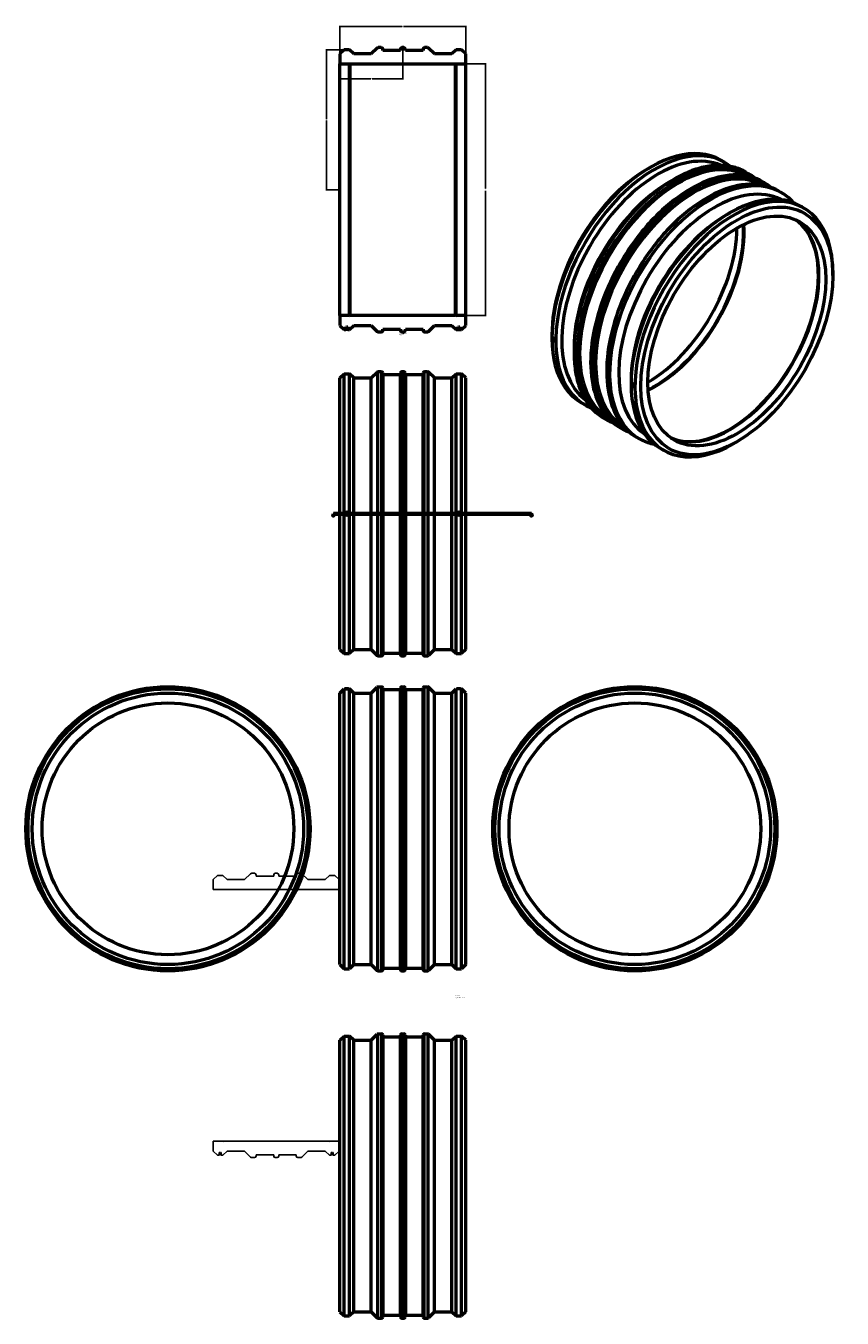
# Model space of a CAD drawing. Header units: millimetres. Extents: x -1194 to 2698, y -1443 to 4717.
import ezdxf

# ---------------------------------------------------------------- set-up
doc = ezdxf.new("R2010")
doc.units = ezdxf.units.MM
for name, color, linetype, lineweight in [('Dimension (ANSI)', 7, 'Continuous', 25), ('Section Line (ANSI)', 7, 'Continuous', 70), ('Symbol (ANSI)', 7, 'Continuous', 25), ('Title (ISO)', 7, 'Continuous', 50), ('Visible (ANSI)', 7, 'Continuous', 50), ('Visible Narrow (ANSI)', 7, 'Continuous', 35)]:
    doc.layers.add(name, color=color, linetype=linetype, lineweight=lineweight)
doc.styles.add('Label Text (ANSI)', font='tahoma.ttf')
doc.styles.add('Note Text (ANSI)', font='tahoma.ttf')
doc.styles.add('Note Text (ISO)', font='tahoma.ttf')
doc.dimstyles.new('Default - mm (ANSI)', dxfattribs={"dimtxt": 2.4, "dimasz": 2.5, "dimexe": 3.175, "dimexo": 1.6002, "dimgap": 0.8, "dimtad": 0, "dimtoh": 1, "dimdec": 0, "dimrnd": 1e-08, "dimzin": 4, "dimdsep": 46, "dimtxsty": 'Note Text (ANSI)', "dimcen": 0.09, "dimdle": 10, "dimclrd": 256, "dimclre": 256, "dimclrt": 230, "dimadec": 1, "dimazin": 1, "dimtfac": 1.27, "dimtofl": 0, "dimtmove": 0, "dimatfit": 3, "dimfxl": 1, "dimtolj": 1, "dimtzin": 4, "dimlwd": -1, "dimlwe": -1, "dimarcsym": 0})

# ---------------------------------------------------------------- blocks, each defined once
blk = doc.blocks.new('Title Blocks ISO')
at = {"layer": 'Title (ISO)', "color": 232, "true_color": 0xca0064, "style": 'Note Text (ISO)'}
for tag, p in [('DESCRIPTION_002', (33.7, 59.2)), ('DESCRIPTION_001', (33.8, 63.4)), ('PART_NUMBER_001', (34.2, 73.1))]:
    blk.add_attdef(tag, p, '', height=2.5, dxfattribs=at)
blk = doc.blocks.new('2dTransSection0')
at = {"layer": 'Section Line (ANSI)', "linetype": 'Continuous'}
for p, q in [((272, 2386.3), (273, 2381.3)), ((274, 2386.3), (272, 2386.3)), ((273, 2391.3), (282.6, 2391.3)), ((273, 2391.3), (273, 2386.3)), ((273, 2386.3), (273, 2381.3)), ((273, 2381.3), (274, 2386.3)), ((1207.6, 2391.3), (1217.2, 2391.3)), ((1216.2, 2386.3), (1217.2, 2381.3)), ((1218.2, 2386.3), (1216.2, 2386.3)), ((1217.2, 2391.3), (1217.2, 2386.3)), ((1217.2, 2386.3), (1217.2, 2381.3)), ((1217.2, 2381.3), (1218.2, 2386.3))]:
    blk.add_line(p, q, dxfattribs=at)
at = {"layer": 'Section Line (ANSI)'}
blk.add_line((273, 2391.3), (1217.2, 2391.3), dxfattribs=at)
at = {"layer": 'Section Line (ANSI)', "linetype": 'Continuous', "flags": 128}
for points in [[(272, 2386.3), (273, 2381.3), (274, 2386.3), (272, 2386.3)], [(1216.2, 2386.3), (1217.2, 2381.3), (1218.2, 2386.3), (1216.2, 2386.3)]]:
    blk.add_lwpolyline(points, dxfattribs=at)
at = {"layer": 'Section Line (ANSI)'}
for points in [[(272, 2386.3), (273, 2381.3), (274, 2386.3), (272, 2386.3)], [(1216.2, 2386.3), (1217.2, 2381.3), (1218.2, 2386.3), (1216.2, 2386.3)]]:
    blk.add_solid(points, dxfattribs=at)
at = {"layer": 'Section Line (ANSI)', "char_height": 4.57, "attachment_point": 7, "style": 'Label Text (ANSI)'}
for insert in [(265.7, 2383.2), (1220.6, 2383.2)]:
    blk.add_mtext('A', dxfattribs=dict(at, insert=insert))
blk = doc.blocks.new('*D6')
at = {"layer": 'Defpoints', "color": 0, "transparency": 16777216}
for p in [(904, 4535.7), (904, 3335.7), (998, 3335.7)]:
    blk.add_point(p, dxfattribs=at)
at = {"layer": 'Dimension (ANSI)', "transparency": 16777216}
for p, q in [((905.6, 4535.7), (1001.2, 4535.7)), ((998, 4533.2), (998, 3941.3)), ((998, 3338.2), (998, 3930.1)), ((905.6, 3335.7), (1001.2, 3335.7))]:
    blk.add_line(p, q, dxfattribs=at)
for points in [[(997.6, 4533.2), (998.4, 4533.2), (998, 4535.7)], [(997.6, 3338.2), (998.4, 3338.2), (998, 3335.7)]]:
    blk.add_solid(points, dxfattribs=at)
at = {"layer": 'Dimension (ANSI)', "color": 230, "true_color": 0xff0080, "transparency": 16777216, "insert": (996.2, 3930.9), "char_height": 2.4, "attachment_point": 1, "rotation": 90, "style": 'Note Text (ANSI)'}
blk.add_mtext('\\A1;{\\fAIGDT|b0|i0;\\H2.4000;\\ln}\\fTahoma|b0|i0;\\H2.4000;1200', dxfattribs=at)
blk = doc.blocks.new('*D7')
at = {"layer": 'Defpoints', "color": 0, "transparency": 16777216}
for p in [(304, 4713.7), (304, 4535.7), (904, 4535.7)]:
    blk.add_point(p, dxfattribs=at)
at = {"layer": 'Dimension (ANSI)', "transparency": 16777216}
for p, q in [((304, 4537.3), (304, 4716.9)), ((306.5, 4713.7), (600.7, 4713.7)), ((901.5, 4713.7), (607.4, 4713.7)), ((904, 4537.3), (904, 4716.9))]:
    blk.add_line(p, q, dxfattribs=at)
for points in [[(306.5, 4714.1), (306.5, 4713.3), (304, 4713.7)], [(901.5, 4714.1), (901.5, 4713.3), (904, 4713.7)]]:
    blk.add_solid(points, dxfattribs=at)
at = {"layer": 'Dimension (ANSI)', "color": 230, "true_color": 0xff0080, "transparency": 16777216, "insert": (601.5, 4714.9), "char_height": 2.4, "attachment_point": 1, "style": 'Note Text (ANSI)'}
blk.add_mtext('\\A1;600', dxfattribs=at)
blk = doc.blocks.new('*D8')
at = {"layer": 'Defpoints', "color": 0, "transparency": 16777216}
for p in [(604, 4613.2), (304, 4464.7), (604, 4464.7)]:
    blk.add_point(p, dxfattribs=at)
at = {"layer": 'Dimension (ANSI)', "transparency": 16777216}
for p, q in [((604, 4611.6), (604, 4461.6)), ((306.5, 4464.7), (450.7, 4464.7)), ((601.5, 4464.7), (457.4, 4464.7))]:
    blk.add_line(p, q, dxfattribs=at)
for points in [[(306.5, 4465.2), (306.5, 4464.3), (304, 4464.7)], [(601.5, 4465.2), (601.5, 4464.3), (604, 4464.7)]]:
    blk.add_solid(points, dxfattribs=at)
at = {"layer": 'Dimension (ANSI)', "color": 230, "true_color": 0xff0080, "transparency": 16777216, "insert": (451.5, 4466), "char_height": 2.4, "attachment_point": 1, "style": 'Note Text (ANSI)'}
blk.add_mtext('\\A1;300', dxfattribs=at)
blk = doc.blocks.new('*D9')
at = {"layer": 'Defpoints', "color": 0, "transparency": 16777216}
for p in [(240.6, 4602.7), (324, 4602.7), (304, 3935.7)]:
    blk.add_point(p, dxfattribs=at)
at = {"layer": 'Dimension (ANSI)', "transparency": 16777216}
for p, q in [((322.4, 4602.7), (237.4, 4602.7)), ((240.6, 4600.2), (240.6, 4272.6)), ((240.6, 3938.2), (240.6, 4265.8)), ((302.4, 3935.7), (237.4, 3935.7))]:
    blk.add_line(p, q, dxfattribs=at)
for points in [[(240.2, 4600.2), (241, 4600.2), (240.6, 4602.7)], [(240.2, 3938.2), (241, 3938.2), (240.6, 3935.7)]]:
    blk.add_solid(points, dxfattribs=at)
at = {"layer": 'Dimension (ANSI)', "color": 230, "true_color": 0xff0080, "transparency": 16777216, "insert": (239.4, 4266.6), "char_height": 2.4, "attachment_point": 1, "rotation": 90, "style": 'Note Text (ANSI)'}
blk.add_mtext('\\A1;667', dxfattribs=at)

msp = doc.modelspace()

# ---------------------------------------------------------------- linework, layer by layer
for p, q in [((-280, 667), (-300, 647)), ((-300, 647), (-300, 600)), ((-254, 667), (-280, 667)), ((-234, 647), (-254, 667)), ((-150.5, 647), (-234, 647)), ((-122, 675.5), (-150.5, 647)), ((-102.8, 677.5), (-117.2, 677.5)), ((-96, 664), (-96, 670.7)), ((-12, 664), (-96, 664)), ((-12, 670.7), (-12, 664)), ((5.2, 677.5), (-5.2, 677.5)), ((12, 664), (12, 670.7)), ((96, 664), (12, 664)), ((96, 670.7), (96, 664)), ((117.2, 677.5), (102.8, 677.5)), ((150.5, 647), (122, 675.5)), ((234, 647), (150.5, 647)), ((254, 667), (234, 647)), ((280, 667), (254, 667)), ((300, 647), (280, 667)), ((300, 600), (300, 647)), ((-300, 600), (-254, 600)), ((-254, 600), (-250.5, 600.7)), ((-250.5, 600.7), (-250.5, 600)), ((-250.5, 600), (250.5, 600)), ((250.5, 600), (250.5, 600.7)), ((250.5, 600.7), (254, 600)), ((254, 600), (300, 600)), ((-300, -600), (-300, -647)), ((-254, -600), (-300, -600)), ((-250.5, -600.7), (-254, -600)), ((250.5, -600), (-250.5, -600)), ((-250.5, -600), (-250.5, -600.7)), ((254, -600), (250.5, -600.7)), ((250.5, -600.7), (250.5, -600)), ((300, -600), (254, -600)), ((300, -647), (300, -600)), ((-300, -647), (-280, -667)), ((-280, -667), (-274.5, -667)), ((-274.5, -667), (-272, -667)), ((-272, -667), (-272, -653)), ((-272, -653), (-269, -653)), ((-269, -653), (-269, -664)), ((-269, -664), (-265, -664)), ((-265, -664), (-265, -653)), ((-265, -653), (-262, -653)), ((-262, -653), (-262, -667)), ((-262, -667), (-259.5, -667)), ((-259.5, -667), (-254, -667)), ((-254, -667), (-234, -647)), ((-234, -647), (-150.5, -647)), ((-150.5, -647), (-122, -675.5)), ((-117.2, -677.5), (-102.8, -677.5)), ((-96, -670.7), (-96, -663.9)), ((-96, -663.9), (-12, -663.9)), ((-12, -663.9), (-12, -670.7)), ((-5.2, -677.5), (5.2, -677.5)), ((12, -670.7), (12, -663.9)), ((12, -663.9), (96, -663.9)), ((96, -663.9), (96, -670.7)), ((102.8, -677.5), (117.2, -677.5)), ((122, -675.5), (150.5, -647)), ((150.5, -647), (234, -647)), ((234, -647), (254, -667)), ((254, -667), (259.5, -667)), ((259.5, -667), (262, -667)), ((262, -667), (262, -653)), ((262, -653), (265, -653)), ((265, -653), (265, -664)), ((265, -664), (269, -664)), ((269, -664), (269, -653)), ((269, -653), (272, -653)), ((272, -653), (272, -667)), ((272, -667), (274.5, -667)), ((274.5, -667), (280, -667)), ((280, -667), (300, -647))]:
    msp.add_line(p, q)
for centre, major_axis, end_param in [((-117.2, 670.7), (-6.77, 0), 5.497787), ((-102.8, 670.7), (0, 6.77), 6.283185), ((-5.2, 670.7), (-6.77, 0), 6.283185), ((5.2, 670.7), (0, 6.77), 6.283185), ((102.8, 670.7), (-6.77, 0), 6.283185), ((117.2, 670.7), (-4.79, 4.79), 5.497787), ((-117.2, -670.7), (4.79, -4.79), 5.497787), ((-102.8, -670.7), (6.77, 0), 6.283185), ((-5.2, -670.7), (0, -6.77), 6.283185), ((5.2, -670.7), (6.77, 0), 6.283185), ((102.8, -670.7), (0, -6.77), 6.283185), ((117.2, -670.7), (6.77, 0), 5.497787)]:
    msp.add_ellipse(centre, major_axis=major_axis, ratio=1, start_param=4.712389, end_param=end_param)
at = {"layer": 'Visible (ANSI)'}
for p, q in [((324, 4602.7), (304, 4582.7)), ((304, 4582.7), (304, 4535.7)), ((350, 4602.7), (324, 4602.7)), ((370, 4582.7), (350, 4602.7)), ((453.5, 4582.7), (370, 4582.7)), ((482, 4611.2), (453.5, 4582.7)), ((501.3, 4613.2), (486.8, 4613.2)), ((508, 4599.6), (508, 4606.4)), ((592, 4599.6), (508, 4599.6)), ((592, 4606.4), (592, 4599.6)), ((609.3, 4613.2), (598.8, 4613.2)), ((616, 4599.6), (616, 4606.4)), ((700, 4599.6), (616, 4599.6)), ((700, 4606.4), (700, 4599.6)), ((721.2, 4613.2), (706.8, 4613.2)), ((754.5, 4582.7), (726, 4611.2)), ((838, 4582.7), (754.5, 4582.7)), ((858, 4602.7), (838, 4582.7)), ((884, 4602.7), (858, 4602.7)), ((904, 4582.7), (884, 4602.7)), ((904, 4535.7), (904, 4582.7)), ((304, 4535.7), (350, 4535.7)), ((304, 3335.7), (304, 4535.7)), ((350, 4535.7), (353.5, 4536.4)), ((350, 3335.7), (350, 4535.7)), ((353.5, 4536.4), (353.5, 4535.7)), ((353.5, 4535.7), (854.5, 4535.7)), ((353.5, 3335.7), (353.5, 4535.7)), ((854.5, 4535.7), (854.5, 4536.4)), ((854.5, 4536.4), (858, 4535.7)), ((854.5, 3335.7), (854.5, 4535.7)), ((858, 4535.7), (904, 4535.7)), ((858, 3335.7), (858, 4535.7)), ((904, 3335.7), (904, 4535.7)), ((2119.6, 4077), (2138, 4066.4)), ((1771.9, 4035.8), (1786.1, 4044)), ((2239.9, 4019.7), (2250.1, 4013.8)), ((1877.6, 3974.8), (1897.8, 3986.5)), ((2319.1, 3974), (2326.5, 3969.7)), ((2395.5, 3929.9), (2405.7, 3924)), ((2149.5, 3817.8), (2163.7, 3826)), ((2497.2, 3859), (2515.5, 3848.4)), ((2653.7, 3526.8), (2653.7, 3543.1)), ((304, 3335.7), (304, 3288.7)), ((350, 3335.7), (304, 3335.7)), ((353.5, 3334.9), (350, 3335.7)), ((854.5, 3335.7), (353.5, 3335.7)), ((353.5, 3335.7), (353.5, 3334.9)), ((858, 3335.7), (854.5, 3334.9)), ((854.5, 3334.9), (854.5, 3335.7)), ((904, 3335.7), (858, 3335.7)), ((904, 3288.7), (904, 3335.7)), ((304, 3288.7), (324, 3268.7)), ((324, 3268.7), (329.5, 3268.7)), ((329.5, 3268.7), (332, 3268.7)), ((332, 3268.7), (332, 3282.7)), ((332, 3282.7), (335, 3282.7)), ((342, 3268.7), (332, 3268.7)), ((335, 3282.7), (335, 3271.7)), ((335, 3271.7), (339, 3271.7)), ((339, 3271.7), (339, 3282.7)), ((339, 3282.7), (342, 3282.7)), ((342, 3282.7), (342, 3268.7)), ((342, 3268.7), (344.5, 3268.7)), ((344.5, 3268.7), (350, 3268.7)), ((350, 3268.7), (370, 3288.7)), ((370, 3288.7), (453.5, 3288.7)), ((453.5, 3288.7), (482, 3260.2)), ((508, 3265), (508, 3271.7)), ((508, 3271.7), (592, 3271.7)), ((592, 3271.7), (592, 3265)), ((616, 3265), (616, 3271.7)), ((616, 3271.7), (700, 3271.7)), ((700, 3271.7), (700, 3265)), ((726, 3260.2), (754.5, 3288.7)), ((754.5, 3288.7), (838, 3288.7)), ((838, 3288.7), (858, 3268.7)), ((858, 3268.7), (863.5, 3268.7)), ((863.5, 3268.7), (866, 3268.7)), ((866, 3268.7), (866, 3282.7)), ((866, 3282.7), (869, 3282.7)), ((866, 3268.7), (876, 3268.7)), ((869, 3282.7), (869, 3271.7)), ((869, 3271.7), (873, 3271.7)), ((873, 3271.7), (873, 3282.7)), ((873, 3282.7), (876, 3282.7)), ((876, 3282.7), (876, 3268.7)), ((876, 3268.7), (878.5, 3268.7)), ((878.5, 3268.7), (884, 3268.7)), ((884, 3268.7), (904, 3288.7)), ((486.8, 3258.2), (501.3, 3258.2)), ((598.8, 3258.2), (609.3, 3258.2)), ((706.8, 3258.2), (721.2, 3258.2)), ((1314.4, 3243.4), (1314.4, 3227.1)), ((1319.9, 3228.3), (1319.9, 3228.3)), ((1324.9, 3224.8), (1324.7, 3224.8)), ((1326.9, 3221.4), (1326.7, 3221.3)), ((1327.4, 3215.3), (1327.4, 3215.3)), ((1420.1, 3182.4), (1420.1, 3159.1)), ((304, 3038.3), (324, 3058.3)), ((304, 1744.3), (304, 3038.3)), ((324, 1724.3), (324, 3058.3)), ((324, 3058.3), (350, 3058.3)), ((350, 1724.3), (350, 3058.3)), ((370, 3038.3), (350, 3058.3)), ((370, 1744.3), (370, 3038.3)), ((370, 3038.3), (453.5, 3038.3)), ((453.5, 3038.3), (482, 3066.8)), ((453.5, 1744.3), (453.5, 3038.3)), ((486.8, 3068.8), (501.3, 3068.8)), ((508, 3062), (508, 1720.6)), ((508, 3055.2), (592, 3055.2)), ((592, 1720.6), (592, 3062)), ((598.8, 3068.8), (609.3, 3068.8)), ((616, 3062), (616, 1720.6)), ((616, 3055.2), (700, 3055.2)), ((700, 1720.6), (700, 3062)), ((706.8, 3068.8), (721.2, 3068.8)), ((754.5, 3038.3), (726, 3066.8)), ((754.5, 1744.3), (754.5, 3038.3)), ((754.5, 3038.3), (838, 3038.3)), ((838, 3038.3), (858, 3058.3)), ((838, 1744.3), (838, 3038.3)), ((858, 1724.3), (858, 3058.3)), ((858, 3058.3), (884, 3058.3)), ((884, 1724.3), (884, 3058.3)), ((904, 3038.3), (884, 3058.3)), ((904, 1744.3), (904, 3038.3)), ((1692, 3025.4), (1692, 3009.1)), ((1697.5, 3010.3), (1697.5, 3010.3)), ((1702.3, 3006.7), (1702.5, 3006.8)), ((1704.3, 3003.3), (1704.5, 3003.4)), ((1705, 2997.3), (1705, 2997.3)), ((1452.6, 2921.8), (1471, 2911.2)), ((1562.4, 2846.2), (1572.6, 2840.3)), ((1641.6, 2800.5), (1649, 2796.2)), ((1718, 2756.4), (1728.2, 2750.5)), ((2196.2, 2734.4), (2182, 2726.2)), ((1830.2, 2703.8), (1848.5, 2693.1)), ((304, 1744.3), (324, 1724.3)), ((370, 1744.3), (350, 1724.3)), ((370, 1744.3), (453.5, 1744.3)), ((453.5, 1744.3), (482, 1715.8)), ((508, 1727.3), (592, 1727.3)), ((616, 1727.3), (700, 1727.3)), ((754.5, 1744.3), (726, 1715.8)), ((754.5, 1744.3), (838, 1744.3)), ((838, 1744.3), (858, 1724.3)), ((904, 1744.3), (884, 1724.3)), ((324, 1724.3), (350, 1724.3)), ((486.8, 1713.8), (501.3, 1713.8)), ((598.8, 1713.8), (609.3, 1713.8)), ((706.8, 1713.8), (721.2, 1713.8)), ((858, 1724.3), (884, 1724.3)), ((-523.5, 1556.4), (-516, 1556.4)), ((-523.5, 1556.4), (-523.5, 1556.4)), ((-516, 1556.4), (-508.5, 1556.4)), ((-508.5, 1556.4), (-508.5, 1556.4)), ((304, 1536.4), (324, 1556.4)), ((324, 222.4), (324, 1556.4)), ((324, 1556.4), (329.5, 1556.4)), ((329.5, 1556.4), (344.5, 1556.4)), ((344.5, 1556.4), (350, 1556.4)), ((350, 222.4), (350, 1556.4)), ((370, 1536.4), (350, 1556.4)), ((453.5, 1536.4), (482, 1564.9)), ((486.8, 1566.9), (501.3, 1566.9)), ((508, 1560.2), (508, 218.7)), ((508, 1553.4), (592, 1553.4)), ((592, 218.7), (592, 1560.2)), ((598.8, 1566.9), (609.3, 1566.9)), ((616, 1560.2), (616, 218.7)), ((616, 1553.4), (700, 1553.4)), ((700, 218.7), (700, 1560.2)), ((706.8, 1566.9), (721.2, 1566.9)), ((754.5, 1536.4), (726, 1564.9)), ((838, 1536.4), (858, 1556.4)), ((858, 222.4), (858, 1556.4)), ((858, 1556.4), (863.5, 1556.4)), ((878.5, 1556.4), (863.5, 1556.4)), ((878.5, 1556.4), (884, 1556.4)), ((884, 222.4), (884, 1556.4)), ((904, 1536.4), (884, 1556.4)), ((1710, 1556.4), (1702.5, 1556.4)), ((1702.5, 1556.4), (1702.5, 1556.4)), ((1717.5, 1556.4), (1710, 1556.4)), ((1717.5, 1556.4), (1717.5, 1556.4)), ((304, 242.4), (304, 1536.4)), ((370, 242.4), (370, 1536.4)), ((370, 1536.4), (453.5, 1536.4)), ((453.5, 242.4), (453.5, 1536.4)), ((754.5, 242.4), (754.5, 1536.4)), ((754.5, 1536.4), (838, 1536.4)), ((838, 242.4), (838, 1536.4)), ((904, 242.4), (904, 1536.4)), ((304, 242.4), (324, 222.4)), ((324, 222.4), (350, 222.4)), ((370, 242.4), (350, 222.4)), ((370, 242.4), (453.5, 242.4)), ((453.5, 242.4), (482, 213.9)), ((486.8, 211.9), (501.3, 211.9)), ((508, 225.5), (592, 225.5)), ((598.8, 211.9), (609.3, 211.9)), ((616, 225.5), (700, 225.5)), ((706.8, 211.9), (721.2, 211.9)), ((754.5, 242.4), (726, 213.9)), ((754.5, 242.4), (838, 242.4)), ((838, 242.4), (858, 222.4)), ((858, 222.4), (884, 222.4)), ((904, 242.4), (884, 222.4)), ((304, -118.7), (324, -98.7)), ((304, -1412.7), (304, -118.7)), ((324, -1432.7), (324, -98.7)), ((324, -98.7), (350, -98.7)), ((350, -1432.7), (350, -98.7)), ((370, -118.7), (350, -98.7)), ((370, -1412.7), (370, -118.7)), ((370, -118.7), (453.5, -118.7)), ((453.5, -118.7), (482, -90.2)), ((453.5, -1412.7), (453.5, -118.7)), ((486.8, -88.2), (501.3, -88.2)), ((508, -95), (508, -1436.4)), ((508, -101.7), (592, -101.7)), ((592, -1436.4), (592, -95)), ((598.8, -88.2), (609.3, -88.2)), ((616, -95), (616, -1436.4)), ((616, -101.7), (700, -101.7)), ((700, -1436.4), (700, -95)), ((706.8, -88.2), (721.2, -88.2)), ((754.5, -118.7), (726, -90.2)), ((754.5, -1412.7), (754.5, -118.7)), ((754.5, -118.7), (838, -118.7)), ((838, -118.7), (858, -98.7)), ((838, -1412.7), (838, -118.7)), ((858, -1432.7), (858, -98.7)), ((858, -98.7), (884, -98.7)), ((884, -1432.7), (884, -98.7)), ((904, -118.7), (884, -98.7)), ((904, -1412.7), (904, -118.7)), ((304, -1412.7), (324, -1432.7)), ((370, -1412.7), (350, -1432.7)), ((370, -1412.7), (453.5, -1412.7)), ((453.5, -1412.7), (482, -1441.2)), ((754.5, -1412.7), (726, -1441.2)), ((754.5, -1412.7), (838, -1412.7)), ((838, -1412.7), (858, -1432.7)), ((904, -1412.7), (884, -1432.7)), ((324, -1432.7), (350, -1432.7)), ((486.8, -1443.2), (501.3, -1443.2)), ((508, -1429.6), (592, -1429.6)), ((598.8, -1443.2), (609.3, -1443.2)), ((616, -1429.6), (700, -1429.6)), ((706.8, -1443.2), (721.2, -1443.2)), ((858, -1432.7), (884, -1432.7))]:
    msp.add_line(p, q, dxfattribs=at)
for centre, radius in [((337, 2391.3), 5), ((337, 2391.3), 2), ((871, 2391.3), 5), ((871, 2391.3), 2), ((-516, 889.4), 677.5), ((-516, 889.4), 667), ((1710, 889.4), 677.5), ((1710, 889.4), 667), ((-516, 889.4), 647), ((-516, 889.4), 600), ((1710, 889.4), 647), ((1710, 889.4), 600)]:
    msp.add_circle(centre, radius, dxfattribs=at)
for centre, radius, start, end in [((486.8, 4606.4), 6.77, 90, 135), ((501.3, 4606.4), 6.77, 0, 90), ((598.8, 4606.4), 6.77, 90, 180), ((609.3, 4606.4), 6.77, 0, 90), ((706.8, 4606.4), 6.77, 90, 180), ((721.2, 4606.4), 6.77, 45, 90), ((501.3, 3265), 6.77, 270, 0), ((598.8, 3265), 6.77, 180, 270), ((609.3, 3265), 6.77, 270, 0), ((706.8, 3265), 6.77, 180, 270), ((486.8, 3265), 6.77, 225, 270), ((721.2, 3265), 6.77, 270, 315), ((486.8, 3062), 6.78, 90, 135), ((501.3, 3062), 6.78, 0, 90), ((598.8, 3062), 6.78, 90, 180), ((609.3, 3062), 6.78, 0, 90), ((706.8, 3062), 6.78, 90, 180), ((721.2, 3062), 6.78, 45, 90), ((337, 2391.3), 7.5, 0, 180), ((337, 2391.3), 7.5, 180, 0), ((871, 2391.3), 7.5, 0, 180), ((871, 2391.3), 7.5, 180, 0), ((486.8, 1720.6), 6.78, 225, 270), ((501.3, 1720.6), 6.78, 270, 0), ((598.8, 1720.6), 6.78, 180, 270), ((609.3, 1720.6), 6.78, 270, 0), ((706.8, 1720.6), 6.78, 180, 270), ((721.2, 1720.6), 6.78, 270, 315), ((486.8, 1560.2), 6.78, 90, 135), ((501.3, 1560.2), 6.78, 0, 90), ((598.8, 1560.2), 6.78, 90, 180), ((609.3, 1560.2), 6.78, 0, 90), ((706.8, 1560.2), 6.78, 90, 180), ((721.2, 1560.2), 6.78, 45, 90), ((486.8, 218.7), 6.78, 225, 270), ((501.3, 218.7), 6.78, 270, 0), ((598.8, 218.7), 6.78, 180, 270), ((609.3, 218.7), 6.78, 270, 0), ((706.8, 218.7), 6.78, 180, 270), ((721.2, 218.7), 6.78, 270, 315), ((486.8, -95), 6.78, 90, 135), ((501.3, -95), 6.78, 0, 90), ((598.8, -95), 6.78, 90, 180), ((609.3, -95), 6.78, 0, 90), ((706.8, -95), 6.78, 90, 180), ((721.2, -95), 6.78, 45, 90), ((486.8, -1436.4), 6.78, 225, 270), ((501.3, -1436.4), 6.78, 270, 0), ((598.8, -1436.4), 6.78, 180, 270), ((609.3, -1436.4), 6.78, 270, 0), ((706.8, -1436.4), 6.78, 180, 270), ((721.2, -1436.4), 6.78, 270, 315)]:
    msp.add_arc(centre, radius, start, end, dxfattribs=at)
for centre, major_axis, start_param, end_param in [((1786.1, 3499.4), (333.5, 577.6), 0, 3.141593), ((1804.5, 3488.8), (333.5, 577.6), 6.194061, 9.513902), ((1818.6, 3480.6), (323.5, 560.3), 0.065224, 3.076369), ((1916.2, 3424.3), (332, 575), 0.012052, 3.12954), ((1771.9, 3507.6), (-323.5, -560.3), 3.926991, 5.497787), ((1992.5, 3380.2), (332, 575), 0.012052, 3.12954), ((1877.6, 3446.5), (-323.5, -560.3), 3.926991, 5.497787), ((2090.5, 3323.6), (323.5, 560.3), 0.025707, 3.115885), ((2163.7, 3281.4), (333.5, 577.6), 0, 3.141593), ((2182, 3270.8), (333.5, 577.6), 5.497787, 10.210176), ((2149.5, 3289.6), (-323.5, -560.3), 3.926991, 5.497787), ((1804.5, 3488.8), (300, 519.6), 3.853009, 5.571769), ((1806.9, 3487.4), (300, 519.6), 3.847536, 5.577242), ((2161.2, 3282.8), (-300, -519.6), 0.058388, 3.083204), ((2163.7, 3281.4), (-300, -519.6), 0.054226, 3.087366), ((2161.2, 3282.8), (-300.4, -520.3), 0.154976, 2.986616), ((1771.9, 3507.6), (300, 519.6), 3.926991, 5.497787), ((1323.6, 3221.8), (-3.75, 6.5), 3.926991, 7.068583), ((1323.6, 3221.8), (3.75, -6.5), 3.926991, 7.068583), ((1325.7, 3223), (1, -1.73), 2.963882, 6.460896), ((1701.2, 3003.8), (-3.75, 6.5), 3.926991, 7.068583), ((1701.2, 3003.8), (3.75, -6.5), 3.926991, 7.068583), ((1703.3, 3005), (1, -1.73), 2.963882, 6.460896)]:
    msp.add_ellipse(centre, major_axis=major_axis, ratio=0.57735, start_param=start_param, end_param=end_param, dxfattribs=at)
for centre, major_axis in [((2196.2, 3262.6), (-323.5, -560.3)), ((2196.2, 3262.6), (-300, -519.6)), ((1323.6, 3221.8), (2.5, -4.33)), ((1701.2, 3003.8), (2.5, -4.33))]:
    msp.add_ellipse(centre, major_axis=major_axis, ratio=0.57735, dxfattribs=at)
for points, knots in [([(2319.1, 3974), (2283, 3994.8), (2241.2, 4005.7), (2150.1, 4006.8), (2100.8, 3996.7), (1999.5, 3956.3), (1947.5, 3925.8), (1846.4, 3847.7), (1797.3, 3800), (1707, 3692.3), (1665.9, 3632.4), (1595.5, 3506.2), (1566.3, 3440), (1522.8, 3308), (1508.6, 3242.3), (1496.6, 3117.7), (1498.8, 3058.9), (1519.8, 2954.4), (1538.5, 2908.6), (1585.7, 2841.8), (1611.7, 2817.8), (1641.6, 2800.5)], [3.926991, 3.926991, 3.926991, 3.926991, 4.240748, 4.240748, 4.558864, 4.558864, 4.880296, 4.880296, 5.201929, 5.201929, 5.523275, 5.523275, 5.844516, 5.844516, 6.165901, 6.165901, 6.487571, 6.487571, 6.808779, 6.808779, 7.068583, 7.068583, 7.068583, 7.068583]), ([(2239.9, 4019.7), (2221.9, 4030.1), (2202.3, 4038.1), (2161, 4048.9), (2139.2, 4051.7), (2093.9, 4052.2), (2070.5, 4049.9), (2022.4, 4040.2), (1997.8, 4032.8), (1948, 4013.2), (1922.9, 4000.9), (1897.8, 3986.5)], [3.9269908, 3.9269908, 3.9269908, 3.9269908, 4.0840704, 4.0840704, 4.2411501, 4.2411501, 4.3982297, 4.3982297, 4.5553093, 4.5553093, 4.712389, 4.712389, 4.712389, 4.712389]), ([(2395.5, 3929.9), (2359.4, 3950.7), (2317.5, 3961.7), (2226.5, 3962.7), (2177.1, 3952.6), (2075.8, 3912.2), (2023.9, 3881.7), (1922.8, 3803.6), (1873.7, 3755.9), (1783.4, 3648.2), (1742.2, 3588.3), (1671.8, 3462.1), (1642.6, 3395.9), (1599.2, 3264), (1585, 3198.2), (1573, 3073.6), (1575.2, 3014.8), (1596.2, 2910.3), (1614.8, 2864.5), (1662.1, 2797.7), (1688.1, 2773.7), (1718, 2756.4)], [3.926991, 3.926991, 3.926991, 3.926991, 4.240748, 4.240748, 4.558864, 4.558864, 4.880296, 4.880296, 5.201929, 5.201929, 5.523275, 5.523275, 5.844516, 5.844516, 6.165901, 6.165901, 6.487571, 6.487571, 6.808779, 6.808779, 7.068583, 7.068583, 7.068583, 7.068583]), ([(2466.2, 3873.9), (2462.7, 3877.9), (2459.1, 3881.7), (2440.4, 3900.6), (2423.8, 3913.5), (2405.7, 3924)], [3.7314614, 3.7314614, 3.7314614, 3.7314614, 3.7699112, 3.7699112, 3.9269908, 3.9269908, 3.9269908, 3.9269908]), ([(1319.9, 3228.3), (1320.4, 3228.6), (1321, 3228.7), (1322.3, 3228.6), (1323, 3228.3), (1323.7, 3227.9), (1324.3, 3227.6), (1325, 3227), (1326.3, 3225.6), (1326.9, 3224.8), (1327.9, 3223.2), (1328.3, 3222.2), (1328.8, 3220.4), (1328.9, 3219.5), (1328.9, 3218.7)], [3.955246, 3.955246, 3.955246, 3.955246, 4.237764, 4.237764, 4.520281, 4.520281, 4.520281, 4.802799, 4.802799, 5.085316, 5.085316, 5.367834, 5.367834, 5.650352, 5.650352, 5.650352, 5.650352]), ([(1328.9, 3218.7), (1328.9, 3218), (1328.8, 3217.2), (1328.3, 3216), (1327.9, 3215.6), (1327.4, 3215.3)], [1.1300703, 1.1300703, 1.1300703, 1.1300703, 1.4125879, 1.4125879, 1.6951055, 1.6951055, 1.6951055, 1.6951055]), ([(1420.1, 3159.1), (1420.1, 3130.1), (1422.1, 3102.3), (1430, 3049.4), (1435.9, 3024.4), (1451.5, 2977.9), (1461.2, 2956.4), (1484.3, 2917.4), (1497.7, 2899.9), (1527.7, 2869.6), (1544.4, 2856.7), (1562.4, 2846.2)], [0, 0, 0, 0, 0.1570796, 0.1570796, 0.3141593, 0.3141593, 0.4712389, 0.4712389, 0.6283185, 0.6283185, 0.7853982, 0.7853982, 0.7853982, 0.7853982]), ([(1697.5, 3010.3), (1698, 3010.6), (1698.6, 3010.7), (1699.9, 3010.6), (1700.6, 3010.3), (1701.9, 3009.5), (1702.6, 3009), (1703.9, 3007.6), (1704.5, 3006.8), (1705.5, 3005.1), (1705.9, 3004.2), (1706.4, 3002.4), (1706.5, 3001.5), (1706.5, 3000.7)], [1.695105, 1.695105, 1.695105, 1.695105, 1.977623, 1.977623, 2.260141, 2.260141, 2.542658, 2.542658, 2.825176, 2.825176, 3.107693, 3.107693, 3.390211, 3.390211, 3.390211, 3.390211]), ([(1706.5, 3000.7), (1706.5, 3000), (1706.4, 2999.2), (1705.9, 2998), (1705.5, 2997.6), (1705, 2997.3)], [3.3902109, 3.3902109, 3.3902109, 3.3902109, 3.6727285, 3.6727285, 3.9552461, 3.9552461, 3.9552461, 3.9552461]), ([(1728.2, 2750.5), (1746.3, 2740.1), (1765.8, 2732.1), (1791.5, 2725.4), (1796.6, 2724.2), (1801.8, 2723.2)], [0.7853982, 0.7853982, 0.7853982, 0.7853982, 0.9424778, 0.9424778, 0.9809276, 0.9809276, 0.9809276, 0.9809276]), ([(344.5, 1556.4), (344.5, 1556.4), (344.3, 1556.4), (343.6, 1556.4), (343, 1556.4), (341.7, 1556.4), (340.8, 1556.4), (339, 1556.4), (338, 1556.4), (336.1, 1556.4), (335.1, 1556.4), (333.2, 1556.4), (332.4, 1556.4), (331.1, 1556.4), (330.5, 1556.4), (329.7, 1556.4), (329.5, 1556.4), (329.5, 1556.4)], [1.13007, 1.13007, 1.13007, 1.13007, 1.412588, 1.412588, 1.695105, 1.695105, 1.977623, 1.977623, 2.260141, 2.260141, 2.542658, 2.542658, 2.825176, 2.825176, 3.107693, 3.107693, 3.390211, 3.390211, 3.390211, 3.390211]), ([(878.5, 1556.4), (878.5, 1556.4), (878.3, 1556.4), (877.6, 1556.4), (877, 1556.4), (875.7, 1556.4), (874.8, 1556.4), (873, 1556.4), (872, 1556.4), (871, 1556.4), (870.1, 1556.4), (869.1, 1556.4), (867.2, 1556.4), (866.4, 1556.4), (865.1, 1556.4), (864.5, 1556.4), (863.7, 1556.4), (863.5, 1556.4), (863.5, 1556.4)], [3.390211, 3.390211, 3.390211, 3.390211, 3.672728, 3.672728, 3.955246, 3.955246, 4.237764, 4.237764, 4.520281, 4.520281, 4.520281, 4.802799, 4.802799, 5.085316, 5.085316, 5.367834, 5.367834, 5.650352, 5.650352, 5.650352, 5.650352])]:
    msp.add_open_spline(points, degree=3, knots=knots, dxfattribs=at)
for points in [[(2282.9, 3990.9), (2272.6, 3999.5), (2261.7, 4007.1), (2250.1, 4013.8)], [(2359.3, 3946.8), (2349, 3955.4), (2338, 3963), (2326.5, 3969.7)], [(1572.6, 2840.3), (1584.2, 2833.7), (1596.3, 2828), (1608.9, 2823.4)], [(1649, 2796.2), (1660.5, 2789.6), (1672.6, 2783.9), (1685.2, 2779.3)]]:
    msp.add_open_spline(points, degree=3, dxfattribs=at)
at = {"layer": 'Visible Narrow (ANSI)'}
for p, q in [((482, 1724.1), (482, 3058.5)), ((486.8, 3060.4), (486.8, 1722.1)), ((501.3, 1722.1), (501.3, 3060.4)), ((598.8, 3060.4), (598.8, 1722.1)), ((609.3, 1722.1), (609.3, 3060.4)), ((706.8, 3060.4), (706.8, 1722.1)), ((721.2, 1722.1), (721.2, 3060.4)), ((726, 3058.5), (726, 1724.1)), ((482, 222.2), (482, 1556.6)), ((486.8, 1558.6), (486.8, 220.3)), ((501.3, 220.3), (501.3, 1558.6)), ((598.8, 1558.6), (598.8, 220.3)), ((609.3, 220.3), (609.3, 1558.6)), ((706.8, 1558.6), (706.8, 220.3)), ((721.2, 220.3), (721.2, 1558.6)), ((726, 1556.6), (726, 222.2)), ((482, -1432.9), (482, -98.5)), ((486.8, -96.5), (486.8, -1434.8)), ((501.3, -1434.8), (501.3, -96.5)), ((598.8, -96.5), (598.8, -1434.8)), ((609.3, -1434.8), (609.3, -96.5)), ((706.8, -96.5), (706.8, -1434.8)), ((721.2, -1434.8), (721.2, -96.5)), ((726, -98.5), (726, -1432.9))]:
    msp.add_line(p, q, dxfattribs=at)
for centre in [(-516, 889.4), (1710, 889.4)]:
    msp.add_circle(centre, 675.5, dxfattribs=at)
for centre, major_axis, start_param, end_param in [((1901.2, 3432.9), (-338.7, -586.7), 3.141593, 6.283185), ((1911.4, 3427.1), (338.7, 586.7), 0, 3.141593), ((1916.2, 3424.3), (-335.4, -580.9), 3.100062, 6.324716), ((1980.4, 3387.2), (-338.7, -586.7), 3.141593, 6.283185), ((1987.8, 3383), (338.7, 586.7), 0, 3.141593), ((1992.5, 3380.2), (-335.4, -580.9), 3.100062, 6.324716), ((2056.7, 3343.1), (-338.7, -586.7), 3.141593, 6.283185), ((2066.9, 3337.3), (338.7, 586.7), 0, 3.141593), ((1897.8, 3434.9), (-337.8, -585), 3.926991, 5.497787), ((2070.3, 3335.3), (-337.8, -585), 2.957026, 6.467752)]:
    msp.add_ellipse(centre, major_axis=major_axis, ratio=0.57735, start_param=start_param, end_param=end_param, dxfattribs=at)

# ---------------------------------------------------------------- block references
msp.add_blockref('Title Blocks ISO', (821, 20)).add_auto_attribs({'PART_NUMBER_001': '4601031200', 'DESCRIPTION_001': 'PLASSON LIGHTFIT COUPLER', 'DESCRIPTION_002': '1200'})
at = {"layer": 'Section Line (ANSI)'}
msp.add_blockref('2dTransSection0', (0, 0), dxfattribs=at)

# ---------------------------------------------------------------- texts
at = {"layer": 'Symbol (ANSI)', "char_height": 4.572, "attachment_point": 7, "style": 'Label Text (ANSI)'}
for s, insert in [('SECTION A-A', (585.6, 3246.9)), ('SCALE 1 : 1', (587.9, 3239.4))]:
    msp.add_mtext(s, dxfattribs=dict(at, insert=insert))

# ---------------------------------------------------------------- dimensions: what is measured, and where the dimension line sits
at = {"layer": 'Dimension (ANSI)'}
for base, p1, p2, angle, override, picture, middle in [((304, 4713.7), (904, 4535.7), (304, 4535.7), 180, {"dimgap": 0.8, "dimtoh": 0, "dimdec": 0, "dimtol": 0, "dimlim": 0, "dimtp": 0, "dimtm": 0, "dimtdec": 2, "dimatfit": 1}, '*D7', (604, 4713.7)), ((240.6, 4602.7), (304, 3935.7), (324, 4602.7), 90, {"dimgap": 0.8, "dimtoh": 0, "dimdec": 0, "dimtol": 0, "dimlim": 0, "dimtp": 0, "dimtm": 0, "dimtdec": 2, "dimatfit": 1}, '*D9', (240.6, 4269.2)), ((604, 4464.7), (304, 4464.7), (604, 4613.2), 180, {"dimgap": 0.8, "dimtoh": 0, "dimdec": 0, "dimse1": 1, "dimtol": 0, "dimlim": 0, "dimtp": 0, "dimtm": 0, "dimtdec": 2, "dimatfit": 1}, '*D8', (454, 4464.7))]:
    dim = msp.add_linear_dim(base=base, p1=p1, p2=p2, angle=angle, dimstyle='Default - mm (ANSI)', override=override, dxfattribs=at)
    dim.commit()
    dim.dimension.update_dxf_attribs({"geometry": picture, "text_midpoint": middle, "dimtype": 160})
dim = msp.add_linear_dim(base=(998, 3335.7), p1=(904, 4535.7), p2=(904, 3335.7), angle=90, text='{\\fAIGDT|b0|i0;\\H2.4000;\\ln}\\fTahoma|b0|i0;\\H2.4000;<>', dimstyle='Default - mm (ANSI)', override={"dimgap": 0.8, "dimtoh": 0, "dimdec": 0, "dimtol": 0, "dimlim": 0, "dimtp": 0, "dimtm": 0, "dimtdec": 2, "dimatfit": 1}, dxfattribs=at)
dim.commit()
dim.dimension.update_dxf_attribs({"geometry": '*D6', "text_midpoint": (998, 3935.7), "dimtype": 160})

doc.saveas('drawing.dxf')
